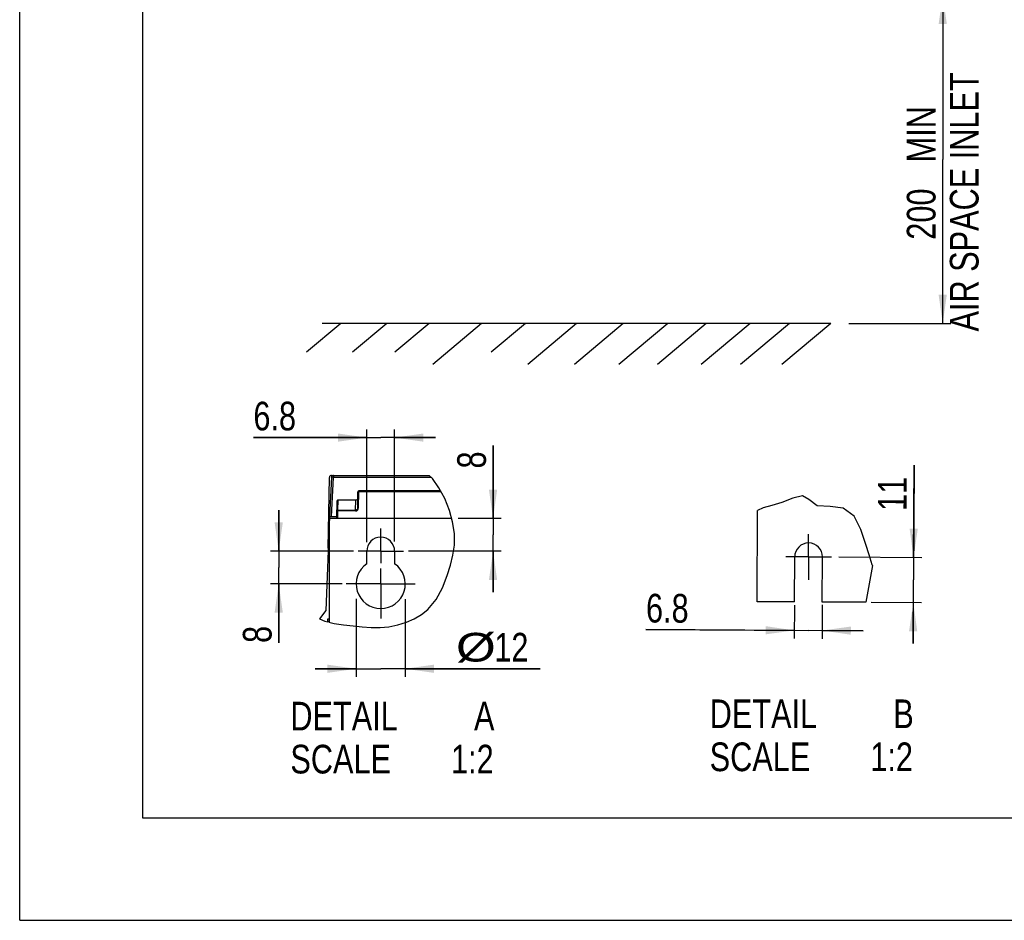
# Model space of a CAD drawing. Extents: x 0 to 420, y 0 to 297.
# Tile 1 of 47: x 0 to 120, y 0 to 110. Entities that reach past the tile are written whole.
import ezdxf

# ---------------------------------------------------------------- set-up
doc = ezdxf.new("R2010")
doc.units = 0
doc.header["$LTSCALE"] = 23.1
doc.linetypes.add('CENTER', pattern=[0.6, 0.375, -0.075, 0.075, -0.075])
doc.layers.get('0').update_dxf_attribs({"linetype": 'CONTINUOUS'})
doc.layers.add('02___PRT_ALL_AXES', color=7, linetype='CONTINUOUS')
doc.layers.add('DATUM_AXIS', color=7, linetype='CONTINUOUS')
doc.styles.get("Standard").update_dxf_attribs({"font": 'txt', "width": 0.8})
doc.dimstyles.get("Standard").update_dxf_attribs({"dimtxt": 2.5, "dimasz": 2.5, "dimexe": 1.25, "dimexo": 0.625, "dimtad": 1, "dimcen": 2.5, "dimazin": 3, "dimtfac": 1, "dimtmove": 0, "dimatfit": 3})

# ---------------------------------------------------------------- blocks, each defined once
blk = doc.blocks.new('_FILLED')
at = {"color": 0, "linetype": 'BYBLOCK'}
blk.add_solid([(0, 0), (-1, 0.143), (-1, -0.143)], dxfattribs=at)
blk = doc.blocks.new('*D0')
at = {"color": 2, "linetype": 'CONTINUOUS'}
for p, q in [((88.25, 112.89), (113.61, 112.89)), ((112.61, 112.89), (112.61, 92.86)), ((112.61, 72.84), (112.61, 92.86)), ((101.17, 72.84), (113.61, 72.84))]:
    blk.add_line(p, q, dxfattribs=at)
at = {"color": 2, "linetype": 'CONTINUOUS', "xscale": 3.5, "yscale": 3.5, "zscale": 3.5}
for p, rotation in [((112.61, 112.89), 90), ((112.61, 72.84), 270)]:
    blk.add_blockref('_FILLED', p, dxfattribs=dict(at, rotation=rotation))
at = {"color": 5, "linetype": 'CONTINUOUS', "width": 0.8}
for s, p in [('AIR SPACE INLET', (116.98, 71.86)), (' MIN', (111.73, 91.46)), ('200', (111.73, 83.06))]:
    blk.add_text(s, height=3.5, rotation=90, dxfattribs=at).set_placement(p)
blk = doc.blocks.new('*D4')
at = {"color": 2, "linetype": 'CONTINUOUS'}
for p, q in [((31.6, 45.05), (31.6, 50.05)), ((31.6, 50.05), (31.6, 43.05)), ((40.72, 45.05), (30.6, 45.05)), ((31.6, 33.85), (31.6, 43.05)), ((39.36, 41.05), (30.6, 41.05)), ((31.6, 41.05), (31.6, 33.85))]:
    blk.add_line(p, q, dxfattribs=at)
at = {"color": 2, "linetype": 'CONTINUOUS', "xscale": 3.5, "yscale": 3.5, "zscale": 3.5}
for p, rotation in [((31.6, 45.05), 270), ((31.6, 41.05), 90)]:
    blk.add_blockref('_FILLED', p, dxfattribs=dict(at, rotation=rotation))
at = {"color": 5, "linetype": 'CONTINUOUS', "width": 0.8}
blk.add_text('8', height=3.5, rotation=90, dxfattribs=at).set_placement((30.73, 33.85))
blk = doc.blocks.new('*D5')
at = {"color": 2, "linetype": 'CONTINUOUS'}
for p, q in [((41.04, 39.24), (41.04, 29.7)), ((47.04, 39.18), (47.04, 29.7)), ((41.04, 30.7), (36.04, 30.7)), ((36.04, 30.7), (44.04, 30.7)), ((63.5, 30.7), (44.04, 30.7)), ((47.04, 30.7), (63.5, 30.7))]:
    blk.add_line(p, q, dxfattribs=at)
at = {"color": 2, "linetype": 'CONTINUOUS', "xscale": 3.5, "yscale": 3.5, "zscale": 3.5}
blk.add_blockref('_FILLED', (41.04, 30.7), dxfattribs=at)
at = {"color": 2, "linetype": 'CONTINUOUS', "xscale": 3.5, "yscale": 3.5, "zscale": 3.5, "rotation": 180}
blk.add_blockref('_FILLED', (47.04, 30.7), dxfattribs=at)
at = {"color": 5, "linetype": 'CONTINUOUS'}
for s, width, p in [('%%c', 1.333333, (53.23, 31.58)), ('12', 0.8, (57.9, 31.58))]:
    blk.add_text(s, height=3.5, dxfattribs=dict(at, width=width)).set_placement(p)
blk = doc.blocks.new('*D7')
at = {"color": 2, "linetype": 'CONTINUOUS'}
for p, q in [((42.34, 58.91), (28.51, 58.91)), ((28.51, 58.91), (44.04, 58.91)), ((42.34, 46.16), (42.34, 59.91)), ((50.74, 58.91), (44.04, 58.91)), ((45.74, 46.25), (45.74, 59.91)), ((45.74, 58.91), (50.74, 58.91))]:
    blk.add_line(p, q, dxfattribs=at)
at = {"color": 2, "linetype": 'CONTINUOUS', "xscale": 3.5, "yscale": 3.5, "zscale": 3.5}
blk.add_blockref('_FILLED', (42.34, 58.91), dxfattribs=at)
at = {"color": 2, "linetype": 'CONTINUOUS', "xscale": 3.5, "yscale": 3.5, "zscale": 3.5, "rotation": 180}
blk.add_blockref('_FILLED', (45.74, 58.91), dxfattribs=at)
at = {"color": 5, "linetype": 'CONTINUOUS', "width": 0.8}
blk.add_text('6.8', height=3.5, dxfattribs=at).set_placement((28.51, 59.79))
blk = doc.blocks.new('*D8')
at = {"color": 2, "linetype": 'CONTINUOUS'}
for p, q in [((57.75, 49.05), (57.75, 57.94)), ((57.75, 57.94), (57.75, 47.05)), ((58.75, 49.05), (53.51, 49.05)), ((57.75, 40.05), (57.75, 47.05)), ((58.75, 45.05), (47.43, 45.05)), ((57.75, 45.05), (57.75, 40.05))]:
    blk.add_line(p, q, dxfattribs=at)
at = {"color": 2, "linetype": 'CONTINUOUS', "xscale": 3.5, "yscale": 3.5, "zscale": 3.5}
for p, rotation in [((57.75, 49.05), 270), ((57.75, 45.05), 90)]:
    blk.add_blockref('_FILLED', p, dxfattribs=dict(at, rotation=rotation))
at = {"color": 5, "linetype": 'CONTINUOUS', "width": 0.8}
blk.add_text('8', height=3.5, rotation=90, dxfattribs=at).set_placement((56.88, 55.14))
blk = doc.blocks.new('*D9')
at = {"color": 2, "linetype": 'CONTINUOUS'}
for p, q in [((94.52, 38.47), (94.5, 34.38)), ((97.92, 38.5), (97.9, 34.37)), ((94.5, 35.38), (76.4, 35.48)), ((76.4, 35.48), (96.2, 35.38)), ((102.9, 35.34), (96.2, 35.38)), ((97.9, 35.37), (102.9, 35.34))]:
    blk.add_line(p, q, dxfattribs=at)
at = {"color": 2, "linetype": 'CONTINUOUS', "xscale": 3.5, "yscale": 3.5, "zscale": 3.5}
for p, rotation in [((94.5, 35.38), 359.7033440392), ((97.9, 35.37), 179.7033440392)]:
    blk.add_blockref('_FILLED', p, dxfattribs=dict(at, rotation=rotation))
at = {"color": 5, "linetype": 'CONTINUOUS', "width": 0.8}
blk.add_text('6.8', height=3.5, rotation=-0.2967, dxfattribs=at).set_placement((76.4, 36.35))
blk = doc.blocks.new('*D15')
at = {"color": 2, "linetype": 'CONTINUOUS'}
for p, q in [((109.11, 55.55), (109.04, 41.54)), ((109.05, 44.3), (109.11, 55.55)), ((99.92, 44.34), (110.05, 44.29)), ((109, 33.78), (109.04, 41.54)), ((103.87, 38.81), (110.02, 38.78)), ((109.02, 38.78), (109, 33.78))]:
    blk.add_line(p, q, dxfattribs=at)
at = {"color": 2, "linetype": 'CONTINUOUS', "xscale": 3.5, "yscale": 3.5, "zscale": 3.5}
for p, rotation in [((109.05, 44.3), 269.7033440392), ((109.02, 38.78), 89.7033440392)]:
    blk.add_blockref('_FILLED', p, dxfattribs=dict(at, rotation=rotation))
at = {"color": 5, "linetype": 'CONTINUOUS', "width": 0.8}
blk.add_text('11', height=3.5, rotation=89.7033, dxfattribs=at).set_placement((108.2, 49.96))

msp = doc.modelspace()

# ---------------------------------------------------------------- linework, layer by layer
at = {"color": 7, "linetype": 'CONTINUOUS'}
for p, q in [((0, 0), (0, 297)), ((15, 284.5), (15, 12.5)), ((39.176, 72.84), (34.982, 69.321)), ((98.96, 72.84), (36.913, 72.84)), ((44.809, 72.84), (40.615, 69.321)), ((49.972, 72.84), (45.777, 69.321)), ((56.355, 72.84), (50.396, 67.84)), ((61.705, 72.84), (57.511, 69.321)), ((67.937, 72.84), (61.978, 67.84)), ((73.627, 72.84), (67.668, 67.84)), ((79.071, 72.84), (73.113, 67.84)), ((83.765, 72.84), (77.806, 67.84)), ((89.115, 72.84), (83.157, 67.84)), ((93.903, 72.84), (87.944, 67.84)), ((98.96, 72.84), (93.001, 67.84)), ((37.637, 45.43), (37.788, 54.055)), ((38.03, 54.063), (37.792, 49.301)), ((38.038, 54.301), (49.974, 54.301)), ((41.239, 50.324), (41.273, 52.303)), ((51.358, 52.399), (41.373, 52.401)), ((38.7, 49.051), (38.738, 51.19)), ((41.01, 51.291), (38.838, 51.291)), ((41.239, 51.446), (41.263, 51.544)), ((37.792, 49.301), (37.332, 37.801)), ((37.705, 49.301), (38.705, 49.301)), ((37.792, 36.386), (37.792, 49.051)), ((52.699, 49.051), (37.792, 49.051)), ((37.332, 37.801), (36.587, 36.801)), ((36.587, 36.801), (36.588, 36.777)), ((37.58, 36.44), (37.587, 36.801)), ((37.587, 36.801), (37.792, 36.801)), ((37.737, 36.801), (37.73, 36.402)), ((15, 12.5), (405, 12.5)), ((0, 0), (420, 0))]:
    msp.add_line(p, q, dxfattribs=at)
at = {"color": 9, "linetype": 'CONTINUOUS'}
for p, q in [((38.042, 49.301), (38.28, 54.06)), ((38.28, 54.301), (38.28, 54.06)), ((50.212, 54.06), (38.28, 54.06)), ((41.339, 50.327), (41.373, 52.306)), ((41.373, 52.401), (41.373, 52.306)), ((51.407, 52.306), (41.373, 52.306)), ((38.816, 50.055), (38.838, 51.291)), ((40.988, 50.055), (41.01, 51.291)), ((38.8, 49.051), (38.816, 49.964)), ((38.816, 50.055), (38.816, 49.964)), ((38.816, 50.055), (40.988, 50.055)), ((40.988, 49.964), (40.988, 50.055))]:
    msp.add_line(p, q, dxfattribs=at)
at = {"color": 2, "linetype": 'CONTINUOUS'}
for p, q in [((50.346, 53.925), (49.974, 54.301)), ((51.15, 52.791), (50.346, 53.925)), ((51.857, 51.462), (51.15, 52.791)), ((95.505, 51.818), (94.311, 51.51)), ((96.265, 51.367), (95.505, 51.818)), ((52.428, 50.028), (51.857, 51.462)), ((91.769, 50.612), (90.72, 50.335)), ((92.985, 50.973), (91.769, 50.612)), ((94.311, 51.51), (92.985, 50.973)), ((96.266, 51.364), (96.265, 51.367)), ((97.301, 50.6), (96.266, 51.364)), ((98.883, 50.483), (97.301, 50.6)), ((100.464, 50.317), (98.883, 50.483)), ((52.819, 48.617), (52.428, 50.028)), ((90.72, 50.335), (90.028, 50.013)), ((101.805, 49.331), (100.464, 50.317)), ((102.628, 47.696), (101.805, 49.331)), ((53.027, 47.203), (52.819, 48.617)), ((53.033, 45.796), (53.027, 47.203)), ((103.219, 45.856), (102.628, 47.696)), ((52.862, 44.558), (53.033, 45.796)), ((103.636, 44.601), (103.219, 45.856)), ((52.557, 43.327), (52.862, 44.558)), ((104.009, 43.401), (103.636, 44.601)), ((52.159, 42.101), (52.557, 43.327)), ((104.033, 43.289), (104.009, 43.401)), ((51.564, 40.575), (52.159, 42.101)), ((50.808, 39.152), (51.564, 40.575)), ((49.808, 37.936), (50.808, 39.152)), ((48.134, 36.8), (49.019, 37.311)), ((49.019, 37.311), (49.808, 37.936)), ((36.588, 36.777), (37.246, 36.525)), ((37.246, 36.525), (37.58, 36.44)), ((37.73, 36.402), (38.363, 36.239)), ((38.363, 36.239), (39.511, 36.056)), ((39.511, 36.056), (40.672, 35.921)), ((45.053, 35.829), (46.131, 36.054)), ((46.131, 36.054), (47.188, 36.391)), ((47.188, 36.391), (48.134, 36.8)), ((40.672, 35.921), (41.772, 35.803)), ((41.772, 35.803), (42.869, 35.722)), ((42.869, 35.722), (43.964, 35.719)), ((43.964, 35.719), (45.053, 35.829))]:
    msp.add_line(p, q, dxfattribs=at)
at = {"color": 9, "linetype": 'CONTINUOUS'}
for points in [[(38.28, 54.06), (38.155, 54.065), (38.064, 54.066), (38.03, 54.063)], [(41.323, 52.306), (41.299, 52.306), (41.28, 52.305), (41.273, 52.303)], [(41.373, 52.306), (41.348, 52.306), (41.323, 52.306)], [(38.816, 50.055), (38.766, 50.042), (38.73, 50.008), (38.716, 49.961)], [(40.988, 49.964), (38.767, 49.964), (38.73, 49.963), (38.716, 49.961)], [(40.988, 49.964), (41.12, 49.992), (41.232, 50.068), (41.308, 50.182), (41.339, 50.327)], [(41.239, 50.324), (41.217, 50.217), (41.163, 50.133), (41.083, 50.076), (40.988, 50.055)], [(41.339, 50.327), (41.289, 50.327), (41.252, 50.326), (41.239, 50.324)]]:
    msp.add_lwpolyline(points, dxfattribs=at)
at = {"color": 7, "linetype": 'CONTINUOUS'}
for points in [[(38.838, 51.291), (38.782, 51.279), (38.748, 51.242), (38.738, 51.19)], [(41.01, 51.291), (41.103, 51.31), (41.183, 51.364), (41.239, 51.446)]]:
    msp.add_lwpolyline(points, dxfattribs=at)
for centre, radius, end in [((38.038, 54.051), 0.25, 179), ((38.28, 54.051), 0.25, 177.13759), ((41.373, 52.301), 0.1, 179)]:
    msp.add_arc(centre, radius, 90, end, dxfattribs=at)
at = {"layer": '02___PRT_ALL_AXES', "color": 7, "linetype": 'CENTER'}
for q in [(96.248, 47.126), (93.47, 44.348), (99.027, 44.348), (96.248, 41.57)]:
    msp.add_line((96.248, 44.348), q, dxfattribs=at)
at = {"layer": 'DATUM_AXIS', "color": 7, "linetype": 'CONTINUOUS'}
for p, q in [((89.97, 38.88), (90.028, 50.013)), ((42.342, 43.523), (42.342, 45.051)), ((45.742, 45.051), (45.742, 43.523)), ((94.52, 38.857), (94.548, 44.357)), ((97.92, 38.839), (97.948, 44.339)), ((104.033, 43.289), (103.22, 38.812)), ((94.52, 38.857), (89.97, 38.88)), ((103.22, 38.812), (97.92, 38.839))]:
    msp.add_line(p, q, dxfattribs=at)
at = {"layer": 'DATUM_AXIS', "color": 7, "linetype": 'CENTER'}
for p, q in [((44.042, 45.051), (44.042, 47.815)), ((44.042, 45.051), (41.278, 45.051)), ((44.042, 45.051), (44.042, 43.606)), ((44.042, 45.051), (46.807, 45.051)), ((44.042, 41.051), (44.042, 42.93)), ((44.042, 41.051), (39.818, 41.051)), ((44.042, 41.051), (48.266, 41.051)), ((44.042, 41.051), (44.042, 36.827))]:
    msp.add_line(p, q, dxfattribs=at)
at = {"layer": 'DATUM_AXIS', "color": 7, "linetype": 'CONTINUOUS'}
for centre, radius, start, end in [((44.042, 45.051), 1.7, 0, 180), ((96.248, 44.348), 1.7, 359.70334, 179.70334), ((44.042, 41.051), 3, 124.51811, 55.48189)]:
    msp.add_arc(centre, radius, start, end, dxfattribs=at)

# ---------------------------------------------------------------- texts
at = {"color": 5, "linetype": 'CONTINUOUS', "width": 0.8}
for s, p in [('DETAIL  ', (33.024, 23.171)), ('A', (55.424, 23.171)), ('DETAIL  ', (84.177, 23.452)), ('B', (106.577, 23.452)), ('SCALE  ', (84.177, 18.202)), ('1:2', (103.777, 18.202)), ('SCALE  ', (33.024, 17.921)), ('1:2', (52.624, 17.921))]:
    msp.add_text(s, height=3.5, dxfattribs=at).set_placement(p)

# ---------------------------------------------------------------- dimensions: what is measured, and where the dimension line sits
at = {"color": 2, "linetype": 'CONTINUOUS'}
for base, p1, p2, angle, picture, middle in [((112.60755, 112.88521), (101.16827, 72.8402), (88.251, 112.88521), 90, '*D0', (112.60755, 92.86271)), ((42.342, 58.91), (45.742, 46.252), (42.342, 46.161), 180, '*D7', (32.713, 61.535)), ((57.754, 45.051), (53.514, 49.051), (47.426, 45.051), 270, '*D8', (55.129, 56.54)), ((109.05, 44.296), (103.869, 38.808), (99.924, 44.343), 89.70334, '*D15', (106.469, 52.766)), ((31.603, 45.051), (39.362, 41.051), (40.722, 45.051), 90, '*D4', (28.978, 35.255)), ((97.902, 35.367), (94.518, 38.468), (97.918, 38.496), 359.70334, '*D9', (80.612, 38.082)), ((41.042, 30.702), (47.042, 39.178), (41.042, 39.241), 180, '*D5', (58.364, 33.327))]:
    dim = msp.add_linear_dim(base=base, p1=p1, p2=p2, angle=angle, dimstyle='Standard', dxfattribs=at)
    dim.commit()
    dim.dimension.update_dxf_attribs({"geometry": picture, "text_midpoint": middle, "dimtype": 128})

doc.saveas('drawing.dxf')
